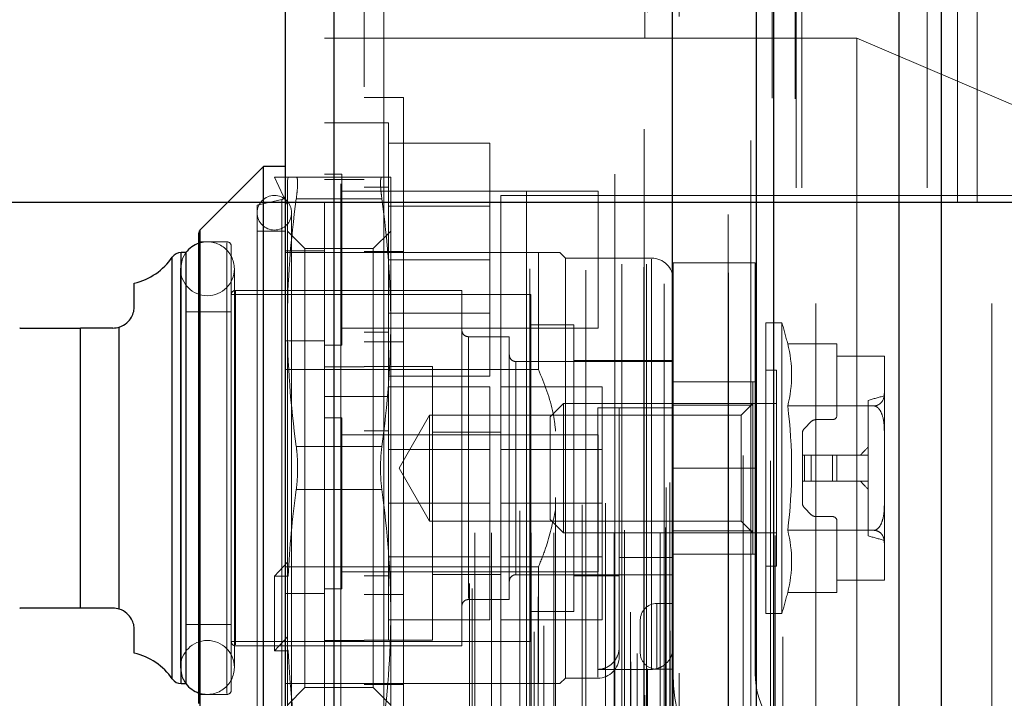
# Model space of a CAD drawing. Header units: inches. Extents: x 0.2 to 10.8, y 0.2 to 8.2.
# Tile 90 of 123: x 5.93 to 6.08, y 3.02 to 3.123. Entities that reach past the tile are written whole.
import ezdxf

# ---------------------------------------------------------------- set-up
doc = ezdxf.new("R2010")
doc.units = ezdxf.units.IN
doc.header["$MEASUREMENT"] = 0
doc.linetypes.add('HIDDEN', pattern=[0.07500000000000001, 0.05, -0.025])
doc.layers.add('DIMENSIONS', color=140, linetype='Continuous')
doc.styles.add('SLDTEXTSTYLE0', font='TXT', dxfattribs={"width": 0.7})
doc.dimstyles.new('SLDDIMSTYLE0', dxfattribs={"dimtxt": 0.0849609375, "dimasz": 0.13, "dimexe": 0, "dimexo": 0.0625, "dimgap": 0.021240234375, "dimtad": 0, "dimtih": 1, "dimtoh": 1, "dimlfac": 12, "dimrnd": 1e-09, "dimzin": 12, "dimdsep": 46, "dimtxsty": 'SLDTEXTSTYLE0', "dimsah": 1, "dimcen": 0.09, "dimadec": 0, "dimazin": 3, "dimtfac": 1, "dimtofl": 0, "dimtmove": 0, "dimatfit": 3, "dimfxl": 0, "dimfrac": 2, "dimtolj": 1, "dimtzin": 12, "dimarcsym": 0})
doc.dimstyles.new('SLDDIMSTYLE1', dxfattribs={"dimtxt": 0.0849609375, "dimasz": 0.13, "dimexe": 0, "dimexo": 0.0625, "dimgap": 0.021240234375, "dimtad": 0, "dimtih": 1, "dimtoh": 1, "dimlfac": 12, "dimrnd": 1e-09, "dimzin": 12, "dimdsep": 46, "dimtxsty": 'SLDTEXTSTYLE0', "dimsah": 1, "dimcen": 0.09, "dimadec": 0, "dimazin": 3, "dimtfac": 1, "dimtmove": 0, "dimatfit": 0, "dimfxl": 0, "dimfrac": 2, "dimtolj": 1, "dimtzin": 12, "dimarcsym": 0})

# ---------------------------------------------------------------- blocks, each defined once
blk = doc.blocks.new('_D_16')
at = {"layer": 'DIMENSIONS'}
for p, q in [((6.089792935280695, 5.135837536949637), (5.556361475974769, 5.135837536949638)), ((5.68136147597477, 5.135837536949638), (5.681361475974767, 4.289022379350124)), ((5.519787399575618, 4.134971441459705), (5.491257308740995, 4.134971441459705)), ((5.491257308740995, 4.134971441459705), (5.491257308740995, 3.999940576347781)), ((5.842935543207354, 4.134971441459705), (5.871465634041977, 4.134971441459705)), ((5.871465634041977, 4.134971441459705), (5.871465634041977, 3.999940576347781)), ((5.491257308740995, 3.999940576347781), (5.519787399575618, 3.999940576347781)), ((5.871465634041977, 3.999940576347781), (5.842935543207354, 3.999940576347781)), ((5.681361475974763, 3.095504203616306), (5.681361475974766, 3.980920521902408)), ((6.089792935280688, 3.095504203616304), (5.556361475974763, 3.095504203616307))]:
    blk.add_line(p, q, dxfattribs=at)
for points in [[(5.68136147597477, 5.135837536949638), (5.661361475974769, 5.005837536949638), (5.701361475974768, 5.005837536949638)], [(5.681361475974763, 3.095504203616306), (5.701361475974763, 3.225504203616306), (5.661361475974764, 3.225504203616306)]]:
    blk.add_solid(points, dxfattribs=at)
at = {"layer": 'DIMENSIONS', "char_height": 0.08333333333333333, "attachment_point": 1, "style": 'SLDTEXTSTYLE0'}
for s, insert in [('24.48', (5.519787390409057, 4.261413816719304)), ('621.9', (5.519787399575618, 4.107362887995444))]:
    blk.add_mtext(s, dxfattribs=dict(at, insert=insert))
blk = doc.blocks.new('_D_17')
at = {"layer": 'DIMENSIONS'}
for p, q in [((5.992584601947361, 5.251087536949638), (5.052772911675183, 5.251087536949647)), ((5.177772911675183, 5.251087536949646), (5.177772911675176, 4.344577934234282)), ((5.016198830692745, 4.214446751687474), (4.987668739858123, 4.214446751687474)), ((4.987668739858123, 4.214446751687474), (4.987668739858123, 4.079415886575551)), ((5.339346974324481, 4.214446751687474), (5.367877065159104, 4.214446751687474)), ((5.367877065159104, 4.214446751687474), (5.367877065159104, 4.079415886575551)), ((4.987668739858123, 4.079415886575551), (5.016198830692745, 4.079415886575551)), ((5.367877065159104, 4.079415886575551), (5.339346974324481, 4.079415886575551)), ((5.177772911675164, 2.980170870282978), (5.177772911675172, 3.92536496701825)), ((5.992584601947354, 2.980170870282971), (5.052772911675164, 2.980170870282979))]:
    blk.add_line(p, q, dxfattribs=at)
for points in [[(5.177772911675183, 5.251087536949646), (5.157772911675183, 5.121087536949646), (5.197772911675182, 5.121087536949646)], [(5.177772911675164, 2.980170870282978), (5.197772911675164, 3.110170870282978), (5.157772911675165, 3.110170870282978)]]:
    blk.add_solid(points, dxfattribs=at)
at = {"layer": 'DIMENSIONS', "char_height": 0.08333333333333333, "attachment_point": 1, "style": 'SLDTEXTSTYLE0'}
for s, insert in [('27.25', (5.016198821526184, 4.340889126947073)), ('692.2', (5.016198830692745, 4.186838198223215)), ('OPENING', (4.915735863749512, 4.032787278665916))]:
    blk.add_mtext(s, dxfattribs=dict(at, insert=insert))
blk = doc.blocks.new('_D_18')
at = {"layer": 'DIMENSIONS'}
for p, q in [((5.681373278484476, 3.095504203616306), (5.681373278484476, 3.345504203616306)), ((6.023167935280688, 3.095504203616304), (5.556373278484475, 3.095504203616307)), ((6.018538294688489, 2.891754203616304), (5.556373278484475, 2.891754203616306)), ((5.681373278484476, 2.675754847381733), (5.681373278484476, 2.891754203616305)), ((5.025711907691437, 2.675754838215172), (4.997181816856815, 2.675754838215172)), ((4.997181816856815, 2.675754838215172), (4.997181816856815, 2.540723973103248)), ((5.278181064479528, 2.675754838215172), (5.30671115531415, 2.675754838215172)), ((5.30671115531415, 2.675754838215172), (5.30671115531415, 2.540723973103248)), ((5.431373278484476, 2.675754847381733), (5.681373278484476, 2.675754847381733)), ((4.997181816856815, 2.540723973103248), (5.025711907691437, 2.540723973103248)), ((5.30671115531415, 2.540723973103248), (5.278181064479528, 2.540723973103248))]:
    blk.add_line(p, q, dxfattribs=at)
for points in [[(5.681373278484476, 3.095504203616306), (5.701373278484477, 3.225504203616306), (5.661373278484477, 3.225504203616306)], [(5.681373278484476, 2.891754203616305), (5.661373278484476, 2.761754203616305), (5.701373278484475, 2.761754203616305)]]:
    blk.add_solid(points, dxfattribs=at)
at = {"layer": 'DIMENSIONS', "char_height": 0.08333333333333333, "attachment_point": 1, "style": 'SLDTEXTSTYLE0'}
for s, insert in [('2.45', (5.025711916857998, 2.802197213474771)), ('62.1', (5.025711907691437, 2.648146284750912))]:
    blk.add_mtext(s, dxfattribs=dict(at, insert=insert))

msp = doc.modelspace()

# ---------------------------------------------------------------- linework, layer by layer
at = {"color": 7, "linetype": 'Continuous', "lineweight": 25}
for p, q in [((6.070660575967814, 5.343583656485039), (6.070660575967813, 2.897754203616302)), ((6.064296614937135, 2.897754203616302), (6.064296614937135, 5.342403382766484)), ((6.04258460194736, 2.897754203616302), (6.04258460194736, 5.333170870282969)), ((6.045220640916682, 2.897754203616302), (6.045220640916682, 5.333429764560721)), ((6.029781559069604, 2.923858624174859), (6.029781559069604, 5.307466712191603)), ((5.978260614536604, 2.93294315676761), (5.978260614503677, 5.298382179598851)), ((5.970823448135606, 5.295437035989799), (5.970823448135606, 2.935888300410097)), ((5.967542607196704, 3.101013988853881), (5.957892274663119, 3.091363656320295)), ((5.970823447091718, 3.101013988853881), (5.967542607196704, 3.101013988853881)), ((5.967542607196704, 3.009150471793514), (5.967542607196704, 3.101013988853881)), ((5.957700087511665, 3.019264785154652), (5.957700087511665, 3.090899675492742)), ((5.957892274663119, 3.018800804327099), (5.957892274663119, 3.091363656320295)), ((5.955702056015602, 3.087890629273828), (5.954991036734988, 3.087890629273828)), ((5.954991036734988, 3.022273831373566), (5.954991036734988, 3.087890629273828)), ((5.955731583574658, 3.022273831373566), (5.955731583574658, 3.087890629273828)), ((5.953644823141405, 3.022976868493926), (5.953644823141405, 3.087187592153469)), ((5.947857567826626, 3.079688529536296), (5.947857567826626, 3.083239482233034)), ((5.939655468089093, 3.033756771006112), (5.939655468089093, 3.076407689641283)), ((5.944576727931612, 3.076407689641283), (5.939655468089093, 3.076407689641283)), ((5.945567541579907, 3.033603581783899), (5.945567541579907, 3.076560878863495)), ((5.944576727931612, 3.033756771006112), (5.939655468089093, 3.033756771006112)), ((5.947857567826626, 3.02692497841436), (5.947857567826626, 3.030475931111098)), ((5.954991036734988, 3.022273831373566), (5.955702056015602, 3.022273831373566))]:
    msp.add_line(p, q, dxfattribs=at)
at = {"color": 7, "linetype": 'HIDDEN', "lineweight": 18}
for p, q in [((6.070660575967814, 5.34358365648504), (6.070660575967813, 2.897754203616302)), ((6.070660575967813, 2.897754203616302), (6.070660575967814, 5.34358365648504)), ((6.070660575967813, 2.897754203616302), (6.070660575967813, 5.34358365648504)), ((6.064296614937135, 2.897754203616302), (6.064296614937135, 5.342403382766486)), ((6.068539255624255, 2.897754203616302), (6.068539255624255, 5.342403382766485)), ((6.068539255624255, 2.897754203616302), (6.068539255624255, 5.342403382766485)), ((6.045220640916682, 2.897754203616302), (6.045220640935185, 5.333429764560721)), ((6.048584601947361, 2.897754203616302), (6.048584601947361, 5.333170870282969)), ((6.049463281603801, 2.897754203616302), (6.049463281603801, 5.333429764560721)), ((6.049463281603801, 2.897754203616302), (6.049463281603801, 5.333429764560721)), ((6.044966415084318, 2.911388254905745), (6.044966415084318, 5.319937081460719)), ((6.025556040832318, 2.920524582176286), (6.025556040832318, 5.310800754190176)), ((6.025556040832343, 2.920524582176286), (6.025556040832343, 5.310800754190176)), ((6.030823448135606, 2.923858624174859), (6.030823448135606, 5.307466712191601)), ((6.025471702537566, 5.306706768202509), (6.025471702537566, 2.92461856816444)), ((6.025981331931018, 2.924528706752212), (6.025981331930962, 5.306796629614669)), ((6.023418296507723, 2.925593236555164), (6.023418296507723, 5.305732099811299)), ((6.02441061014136, 2.92684811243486), (6.02441061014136, 5.304478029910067)), ((6.041711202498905, 5.304981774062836), (6.041711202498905, 2.926355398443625)), ((6.029857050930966, 2.929342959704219), (6.029857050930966, 5.301982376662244)), ((6.029883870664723, 2.929552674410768), (6.029883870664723, 5.301772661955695)), ((6.008743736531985, 2.930156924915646), (6.008743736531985, 5.301168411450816)), ((6.010175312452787, 2.931081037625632), (6.010175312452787, 5.300240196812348)), ((6.029405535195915, 2.930306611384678), (6.029405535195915, 5.301018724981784)), ((6.02940553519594, 2.930306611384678), (6.02940553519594, 5.301018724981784)), ((5.978260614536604, 5.298382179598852), (5.978260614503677, 2.932943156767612)), ((5.979302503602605, 2.93294315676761), (5.979302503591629, 5.298382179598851)), ((5.979302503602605, 5.298382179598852), (5.979302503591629, 2.932943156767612)), ((6.021020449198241, 5.299823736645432), (6.021020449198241, 2.931505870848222)), ((6.007563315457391, 5.297135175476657), (6.007563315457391, 2.934185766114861)), ((6.023387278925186, 2.93314036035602), (6.023387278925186, 5.298184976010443)), ((5.976823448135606, 5.29543703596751), (5.976823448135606, 2.935888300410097)), ((6.009328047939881, 2.935459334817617), (6.009328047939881, 5.295866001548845)), ((5.99931111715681, 2.936761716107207), (5.99931111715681, 5.294563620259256)), ((5.998878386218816, 2.937492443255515), (5.998878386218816, 5.293832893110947)), ((6.03827456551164, 5.29368109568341), (6.03827456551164, 2.937619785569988)), ((5.999711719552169, 2.94520967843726), (5.999711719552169, 5.286115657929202)), ((5.999711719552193, 2.94520967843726), (5.999711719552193, 5.286115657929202)), ((6.00224429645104, 2.94520967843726), (6.00224429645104, 5.286115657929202)), ((6.008067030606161, 5.28545156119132), (6.008067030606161, 2.945874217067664)), ((6.008279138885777, 2.945209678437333), (6.008279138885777, 5.286115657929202)), ((6.011724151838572, 2.94520967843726), (6.011724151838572, 5.286115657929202)), ((6.016596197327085, 5.28521434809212), (6.016596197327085, 2.946109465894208)), ((6.020894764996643, 2.94520967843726), (6.020894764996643, 5.286115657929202)), ((6.022067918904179, 5.286115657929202), (6.022067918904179, 2.94520967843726)), ((6.022067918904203, 2.94520967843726), (6.022067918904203, 5.286115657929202)), ((6.022484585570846, 2.945626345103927), (6.022484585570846, 5.285698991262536)), ((6.025401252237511, 5.285698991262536), (6.025401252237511, 2.945626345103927)), ((6.025817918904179, 2.94520967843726), (6.025817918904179, 5.286115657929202)), ((6.025817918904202, 5.286115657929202), (6.025817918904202, 2.94520967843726)), ((6.027891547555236, 2.94520967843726), (6.027891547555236, 5.286115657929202)), ((6.02789154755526, 2.94520967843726), (6.02789154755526, 5.286115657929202)), ((6.028734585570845, 2.946043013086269), (6.028734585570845, 5.285282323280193)), ((6.028734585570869, 2.946043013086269), (6.028734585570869, 5.285282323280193)), ((6.006552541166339, 2.948575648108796), (6.006552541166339, 5.282749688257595)), ((6.028490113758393, 5.283120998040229), (6.028490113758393, 2.948204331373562)), ((6.011992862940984, 2.950613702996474), (6.011992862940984, 5.280718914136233)), ((6.016048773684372, 2.949504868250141), (6.016048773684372, 5.281820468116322)), ((6.016048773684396, 2.949504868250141), (6.016048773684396, 5.281820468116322)), ((6.019603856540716, 2.949750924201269), (6.019603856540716, 5.281562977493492)), ((6.0288049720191, 2.952122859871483), (6.0288049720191, 5.27920247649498)), ((6.028804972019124, 2.952122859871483), (6.028804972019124, 5.27920247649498)), ((6.029352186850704, 2.952895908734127), (6.029352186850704, 5.278429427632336)), ((6.029352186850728, 2.952895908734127), (6.029352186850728, 5.278429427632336)), ((6.044677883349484, 2.956207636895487), (6.044677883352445, 5.275083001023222)), ((6.040544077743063, 2.956986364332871), (6.040544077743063, 5.274338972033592)), ((6.051584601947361, 2.980170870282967), (6.051584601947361, 5.251087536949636)), ((6.051584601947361, 2.980170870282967), (6.051584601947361, 5.251087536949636)), ((6.051584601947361, 2.980170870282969), (6.051584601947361, 5.251087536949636)), ((6.051584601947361, 2.980170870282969), (6.051584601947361, 5.251087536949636)), ((5.982823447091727, 5.213120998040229), (5.982823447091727, 3.018204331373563)), ((5.985823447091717, 3.018204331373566), (5.985823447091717, 5.213120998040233)), ((5.985823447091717, 3.018204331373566), (5.985823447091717, 5.213120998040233)), ((5.985823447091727, 5.213120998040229), (5.985823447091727, 3.018204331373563)), ((5.985823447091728, 5.213120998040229), (5.985823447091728, 3.018204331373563)), ((6.073167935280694, 3.095504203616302), (6.073167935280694, 3.647337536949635)), ((6.073167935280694, 3.095504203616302), (6.073167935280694, 3.647337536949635)), ((6.076167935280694, 3.095504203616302), (6.076167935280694, 3.647337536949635)), ((6.078417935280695, 2.980170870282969), (6.078417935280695, 3.297462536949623)), ((5.982823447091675, 3.120523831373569), (5.976823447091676, 3.120523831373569)), ((6.057823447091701, 3.12056549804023), (5.982823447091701, 3.12056549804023)), ((6.057823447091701, 3.12056549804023), (6.057823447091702, 3.049732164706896)), ((6.086990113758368, 3.108065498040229), (6.057823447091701, 3.12056549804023)), ((5.98882344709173, 3.111498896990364), (5.982823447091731, 3.111498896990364)), ((5.98882344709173, 3.111498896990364), (5.988823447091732, 2.998665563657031)), ((5.982823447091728, 3.107648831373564), (5.976823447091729, 3.107648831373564)), ((5.986573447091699, 3.107648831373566), (5.982823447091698, 3.107648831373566)), ((5.986573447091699, 3.065982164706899), (5.986573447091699, 3.107648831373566)), ((5.986573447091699, 3.104565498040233), (6.001990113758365, 3.104565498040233)), ((6.001990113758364, 3.086815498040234), (6.001990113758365, 3.104565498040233)), ((5.979427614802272, 3.099836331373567), (5.976823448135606, 3.099836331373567)), ((5.979427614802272, 3.0737946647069), (5.979427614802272, 3.099836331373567)), ((5.969183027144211, 3.099373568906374), (5.971151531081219, 3.095109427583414)), ((5.971281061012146, 3.099373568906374), (5.969183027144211, 3.099373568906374)), ((5.971281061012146, 3.099373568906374), (5.971151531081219, 3.098884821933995)), ((5.971151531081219, 3.077227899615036), (5.971151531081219, 3.098884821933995)), ((5.972509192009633, 3.099373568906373), (5.985541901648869, 3.099373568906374)), ((5.982823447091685, 3.099023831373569), (5.976823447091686, 3.099023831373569)), ((5.986899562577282, 3.077227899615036), (5.986899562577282, 3.099373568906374)), ((6.018490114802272, 3.0972321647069), (5.979427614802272, 3.0972321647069)), ((5.986573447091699, 3.0978571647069), (5.982823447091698, 3.0978571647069)), ((6.003656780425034, 3.096607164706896), (6.003656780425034, 3.002857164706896)), ((6.086990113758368, 3.096607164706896), (6.003656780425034, 3.096607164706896)), ((6.018490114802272, 3.076398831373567), (6.018490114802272, 3.0972321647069)), ((5.97031488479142, 3.095975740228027), (5.966558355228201, 3.095108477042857)), ((5.966558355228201, 3.015055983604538), (5.966558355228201, 3.095108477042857)), ((5.97031488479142, 3.095938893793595), (5.97031488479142, 3.0142255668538)), ((5.972509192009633, 3.09609272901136), (5.985541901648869, 3.096092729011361)), ((5.972509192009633, 3.096092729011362), (5.985541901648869, 3.096092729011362)), ((6.073167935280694, 3.095504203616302), (6.04858460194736, 3.095504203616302)), ((6.076167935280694, 3.095504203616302), (6.073167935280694, 3.095504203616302)), ((6.085167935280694, 3.095504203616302), (6.076167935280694, 3.095504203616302)), ((5.971807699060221, 3.016204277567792), (5.971807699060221, 3.093960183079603)), ((6.001990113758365, 3.094977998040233), (5.986573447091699, 3.094977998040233)), ((5.957892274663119, 3.091363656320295), (5.957892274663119, 3.055082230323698)), ((5.970823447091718, 3.091171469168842), (5.966558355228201, 3.091171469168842)), ((5.973815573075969, 3.088507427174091), (5.971151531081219, 3.091171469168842)), ((5.986899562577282, 3.091171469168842), (5.984235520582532, 3.088507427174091)), ((5.961965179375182, 3.089531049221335), (5.957700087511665, 3.089531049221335)), ((5.961965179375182, 3.089384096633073), (5.961965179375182, 3.020780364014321)), ((5.954991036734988, 3.087890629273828), (5.954991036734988, 3.055082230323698)), ((5.955731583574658, 3.087890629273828), (5.955702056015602, 3.087890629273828)), ((5.962621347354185, 3.021289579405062), (5.962621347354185, 3.088874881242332)), ((6.009373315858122, 3.087890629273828), (5.970823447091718, 3.087890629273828)), ((5.976823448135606, 3.088190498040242), (5.970823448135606, 3.088190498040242)), ((5.973815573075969, 3.038369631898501), (5.973815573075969, 3.088507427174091)), ((5.984235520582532, 3.088507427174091), (5.973815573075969, 3.088507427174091)), ((5.988823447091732, 3.088040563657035), (5.982823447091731, 3.088040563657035)), ((5.984235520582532, 3.038369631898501), (5.984235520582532, 3.088507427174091)), ((6.009373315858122, 3.070116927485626), (6.009373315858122, 3.087890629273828)), ((6.013474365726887, 3.087070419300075), (6.012654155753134, 3.087890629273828)), ((5.953644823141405, 3.087187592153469), (5.953644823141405, 3.055082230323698)), ((5.986573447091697, 3.086815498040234), (6.001990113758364, 3.086815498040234)), ((6.001990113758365, 3.069065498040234), (6.001990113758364, 3.086815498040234)), ((6.013474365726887, 3.023094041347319), (6.013474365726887, 3.087070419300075)), ((6.026597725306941, 3.087070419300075), (6.013474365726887, 3.087070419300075)), ((6.026597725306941, 3.024441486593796), (6.026597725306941, 3.086919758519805)), ((6.029878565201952, 3.055083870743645), (6.029878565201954, 3.086333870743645)), ((6.042378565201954, 3.086333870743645), (6.029878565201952, 3.086333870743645)), ((6.042378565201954, 3.055083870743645), (6.042378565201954, 3.086333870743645)), ((5.954881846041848, 3.085429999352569), (5.954881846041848, 3.024734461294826)), ((5.963083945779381, 3.024734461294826), (5.963083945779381, 3.085429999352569)), ((5.997726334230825, 3.082149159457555), (5.963277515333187, 3.082149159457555)), ((5.963277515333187, 3.082000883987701), (5.963277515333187, 3.028163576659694)), ((5.997726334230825, 3.028015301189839), (5.997726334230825, 3.082149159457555)), ((6.008225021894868, 3.081492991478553), (5.962621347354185, 3.081492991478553)), ((6.008225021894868, 3.028671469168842), (6.008225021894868, 3.081492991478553)), ((5.962621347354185, 3.078868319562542), (5.955731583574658, 3.078868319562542)), ((5.986573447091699, 3.078652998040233), (6.001990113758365, 3.078652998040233)), ((5.971151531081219, 3.03886351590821), (5.971151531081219, 3.077227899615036)), ((5.986899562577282, 3.032936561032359), (5.986899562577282, 3.077227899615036)), ((6.04398617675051, 3.032936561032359), (6.04398617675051, 3.077227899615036)), ((6.04642802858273, 3.077227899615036), (6.04398617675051, 3.077227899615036)), ((6.04642802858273, 3.032936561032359), (6.04642802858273, 3.077227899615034)), ((5.939655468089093, 3.076407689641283), (5.939655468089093, 3.033756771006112)), ((5.945567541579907, 3.076560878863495), (5.945567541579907, 3.033603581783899)), ((5.979427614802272, 3.076398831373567), (6.018490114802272, 3.076398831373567)), ((5.982823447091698, 3.075773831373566), (5.986573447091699, 3.075773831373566)), ((6.014786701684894, 3.076899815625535), (6.008225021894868, 3.076899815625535)), ((6.014786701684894, 3.03326464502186), (6.014786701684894, 3.076899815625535)), ((5.976823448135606, 3.074481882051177), (5.970823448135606, 3.074481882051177)), ((5.988823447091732, 3.074331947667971), (5.982823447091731, 3.074331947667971)), ((6.004944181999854, 3.075095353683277), (5.998710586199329, 3.075095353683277)), ((5.998710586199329, 3.074949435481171), (5.998710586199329, 3.035215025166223)), ((6.004944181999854, 3.035069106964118), (6.004944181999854, 3.075095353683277)), ((5.976823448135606, 3.0737946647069), (5.979427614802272, 3.0737946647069)), ((6.047317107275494, 3.074024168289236), (6.054812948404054, 3.074024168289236)), ((6.054812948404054, 3.072129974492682), (6.054812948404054, 3.074024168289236)), ((6.029878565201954, 3.071322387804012), (6.005928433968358, 3.071322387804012)), ((6.005928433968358, 3.071284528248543), (6.005928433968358, 3.038879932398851)), ((6.029878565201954, 3.071486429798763), (6.014786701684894, 3.071486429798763)), ((6.062029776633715, 3.072129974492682), (6.054812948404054, 3.072129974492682)), ((6.054812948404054, 3.063120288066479), (6.054812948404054, 3.072129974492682)), ((6.062030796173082, 3.072040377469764), (6.062030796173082, 3.07207108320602)), ((6.062030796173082, 3.066536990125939), (6.062030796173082, 3.072040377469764)), ((6.009373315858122, 3.070116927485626), (5.970823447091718, 3.070116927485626)), ((5.982823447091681, 3.07052383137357), (5.976823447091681, 3.07052383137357)), ((5.986573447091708, 3.07056549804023), (5.982823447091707, 3.07056549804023)), ((5.993240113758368, 3.07056549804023), (5.986573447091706, 3.07056549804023)), ((5.993240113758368, 3.028898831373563), (5.993240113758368, 3.07056549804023)), ((6.045626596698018, 3.070010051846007), (6.04398617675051, 3.070010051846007)), ((6.045626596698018, 3.040154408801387), (6.045626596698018, 3.070010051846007)), ((5.986573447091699, 3.069065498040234), (6.001990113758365, 3.069065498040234)), ((6.029878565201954, 3.068208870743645), (6.042378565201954, 3.068208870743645)), ((6.042017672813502, 3.06820558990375), (6.029878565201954, 3.06820558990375)), ((6.042017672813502, 3.064648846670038), (6.042017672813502, 3.06820558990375)), ((5.986573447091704, 3.067482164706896), (6.001990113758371, 3.067482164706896)), ((6.001990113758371, 3.049732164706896), (6.001990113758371, 3.067482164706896)), ((6.003656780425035, 3.067482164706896), (6.019073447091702, 3.067482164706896)), ((6.019073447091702, 3.049732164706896), (6.019073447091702, 3.067482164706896)), ((5.976823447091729, 3.065982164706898), (5.982823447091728, 3.065982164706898)), ((5.982823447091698, 3.065982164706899), (5.986573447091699, 3.065982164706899)), ((5.986573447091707, 3.049732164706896), (5.986573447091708, 3.065982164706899)), ((6.059570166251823, 3.044764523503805), (6.059570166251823, 3.06539993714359)), ((6.062030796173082, 3.060585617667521), (6.062030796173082, 3.066536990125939)), ((6.01319057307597, 3.064924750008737), (6.011177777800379, 3.062911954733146)), ((6.01319057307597, 3.045239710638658), (6.01319057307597, 3.064924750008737)), ((6.045626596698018, 3.064924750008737), (6.01319057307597, 3.064924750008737)), ((6.018395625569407, 3.064268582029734), (6.018395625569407, 3.023239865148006)), ((6.029878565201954, 3.064268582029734), (6.021676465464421, 3.064268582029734)), ((6.021676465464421, 3.064268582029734), (6.021676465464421, 3.041491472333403)), ((6.042017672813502, 3.064648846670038), (6.029878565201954, 3.064648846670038)), ((6.042017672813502, 3.064924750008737), (6.040241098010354, 3.063148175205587)), ((6.042017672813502, 3.045515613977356), (6.042017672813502, 3.064648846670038)), ((6.047317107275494, 3.064553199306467), (6.06045384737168, 3.064553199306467)), ((5.979427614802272, 3.062752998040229), (5.976823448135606, 3.062752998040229)), ((5.979427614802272, 3.049732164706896), (5.979427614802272, 3.062752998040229)), ((5.9928083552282, 3.063148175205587), (5.988151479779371, 3.055082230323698)), ((5.9928083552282, 3.047016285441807), (5.9928083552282, 3.063148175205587)), ((6.040241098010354, 3.063148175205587), (5.9928083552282, 3.063148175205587)), ((6.011177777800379, 3.047252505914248), (6.011177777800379, 3.062911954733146)), ((6.040241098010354, 3.055082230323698), (6.040241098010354, 3.063148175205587)), ((6.04985188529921, 3.061111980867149), (6.050915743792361, 3.062175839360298)), ((6.051611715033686, 3.062464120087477), (6.054156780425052, 3.062464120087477)), ((5.986573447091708, 3.060773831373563), (5.982823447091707, 3.060773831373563)), ((6.018490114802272, 3.060148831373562), (5.979427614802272, 3.060148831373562)), ((6.003656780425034, 3.060565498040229), (5.993240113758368, 3.060565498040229)), ((6.018490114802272, 3.049732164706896), (6.018490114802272, 3.060148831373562)), ((6.049563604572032, 3.057050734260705), (6.049563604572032, 3.060416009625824)), ((6.062030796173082, 3.049578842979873), (6.062030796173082, 3.060585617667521)), ((5.972509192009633, 3.05836307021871), (5.985541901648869, 3.05836307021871)), ((5.972509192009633, 3.05836307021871), (5.985541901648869, 3.05836307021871)), ((6.001990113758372, 3.057894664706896), (5.986573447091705, 3.057894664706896)), ((6.019073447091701, 3.057894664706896), (6.003656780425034, 3.057894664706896)), ((6.049563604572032, 3.057050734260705), (6.049563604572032, 3.053113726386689)), ((6.04985188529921, 3.057050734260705), (6.049563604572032, 3.057050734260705)), ((6.050915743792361, 3.057050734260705), (6.04985188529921, 3.057050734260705)), ((6.04985188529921, 3.057050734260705), (6.04985188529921, 3.053113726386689)), ((6.04985188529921, 3.057050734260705), (6.04985188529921, 3.053113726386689)), ((6.051611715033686, 3.057050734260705), (6.050915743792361, 3.057050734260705)), ((6.050915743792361, 3.057050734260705), (6.050915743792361, 3.053113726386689)), ((6.050915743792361, 3.057050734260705), (6.050915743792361, 3.053113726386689)), ((6.054156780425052, 3.057050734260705), (6.051611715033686, 3.057050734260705)), ((6.051611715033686, 3.057050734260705), (6.051611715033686, 3.053113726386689)), ((6.051611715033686, 3.057050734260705), (6.051611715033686, 3.053113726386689)), ((6.054156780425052, 3.057050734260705), (6.054156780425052, 3.053113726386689)), ((6.054812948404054, 3.057050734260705), (6.054156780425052, 3.057050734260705)), ((6.054156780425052, 3.057050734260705), (6.054156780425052, 3.053113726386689)), ((6.059570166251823, 3.057050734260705), (6.054812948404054, 3.057050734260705)), ((6.054812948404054, 3.057050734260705), (6.054812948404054, 3.053113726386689)), ((5.953644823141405, 3.055082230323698), (5.953644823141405, 3.022976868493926)), ((5.954991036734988, 3.055082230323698), (5.954991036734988, 3.022273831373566)), ((5.957892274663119, 3.055082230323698), (5.957892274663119, 3.018800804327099)), ((5.988151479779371, 3.055082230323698), (5.9928083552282, 3.047016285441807)), ((6.029878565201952, 3.055083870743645), (6.029878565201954, 3.023833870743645)), ((6.029878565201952, 3.055083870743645), (6.042378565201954, 3.055083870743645)), ((6.029878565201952, 3.055083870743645), (6.042378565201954, 3.055083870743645)), ((6.040241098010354, 3.047016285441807), (6.040241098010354, 3.055082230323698)), ((6.042378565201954, 3.023833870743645), (6.042378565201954, 3.055083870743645)), ((5.972509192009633, 3.051801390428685), (5.985541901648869, 3.051801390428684)), ((5.972509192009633, 3.051801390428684), (5.985541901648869, 3.051801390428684)), ((6.04985188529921, 3.053113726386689), (6.049563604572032, 3.053113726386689)), ((6.049563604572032, 3.049748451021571), (6.049563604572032, 3.053113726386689)), ((6.050915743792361, 3.053113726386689), (6.04985188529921, 3.053113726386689)), ((6.051611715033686, 3.053113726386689), (6.050915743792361, 3.053113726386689)), ((6.054156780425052, 3.053113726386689), (6.051611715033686, 3.053113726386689)), ((6.054812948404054, 3.053113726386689), (6.054156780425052, 3.053113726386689)), ((6.059570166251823, 3.053113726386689), (6.054812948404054, 3.053113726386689)), ((5.979427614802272, 3.036711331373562), (5.979427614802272, 3.049732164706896)), ((5.986573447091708, 3.028898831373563), (5.986573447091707, 3.049732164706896)), ((5.986573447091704, 3.049732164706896), (6.001990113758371, 3.049732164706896)), ((6.001990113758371, 3.031982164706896), (6.001990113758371, 3.049732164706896)), ((6.003656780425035, 3.049732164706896), (6.019073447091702, 3.049732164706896)), ((6.018490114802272, 3.039315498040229), (6.018490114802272, 3.049732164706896)), ((6.019073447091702, 3.031982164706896), (6.019073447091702, 3.049732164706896)), ((6.050915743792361, 3.047988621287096), (6.04985188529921, 3.049052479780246)), ((6.057823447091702, 3.049732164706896), (6.057823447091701, 2.978898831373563)), ((6.062030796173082, 3.043627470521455), (6.062030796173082, 3.049578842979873)), ((6.011177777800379, 3.047252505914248), (6.01319057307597, 3.045239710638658)), ((6.054156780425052, 3.047700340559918), (6.051611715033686, 3.047700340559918)), ((5.9928083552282, 3.047016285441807), (6.040241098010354, 3.047016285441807)), ((6.040241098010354, 3.047016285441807), (6.042017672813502, 3.045239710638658)), ((6.054812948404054, 3.038034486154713), (6.054812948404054, 3.047044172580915)), ((6.01319057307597, 3.045239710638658), (6.045626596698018, 3.045239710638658)), ((6.042017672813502, 3.045515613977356), (6.029878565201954, 3.045515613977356)), ((6.042017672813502, 3.041958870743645), (6.042017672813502, 3.045515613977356)), ((6.047317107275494, 3.045611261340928), (6.060453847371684, 3.045611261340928)), ((6.062030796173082, 3.038124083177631), (6.062030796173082, 3.043627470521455)), ((5.986573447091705, 3.041569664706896), (6.001990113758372, 3.041569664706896)), ((6.003656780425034, 3.041569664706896), (6.019073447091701, 3.041569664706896)), ((6.029878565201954, 3.041491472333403), (6.021676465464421, 3.041491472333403)), ((6.021676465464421, 3.027884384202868), (6.021676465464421, 3.041491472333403)), ((6.029878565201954, 3.041958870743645), (6.042378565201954, 3.041958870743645)), ((5.971151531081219, 3.0407512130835), (5.969183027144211, 3.038619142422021)), ((6.009373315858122, 3.040047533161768), (5.970823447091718, 3.040047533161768)), ((6.009373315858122, 3.022273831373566), (6.009373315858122, 3.040047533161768)), ((6.04398617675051, 3.040154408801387), (6.045626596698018, 3.040154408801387)), ((5.969183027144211, 3.027253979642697), (5.969183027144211, 3.038619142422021)), ((5.969183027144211, 3.038619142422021), (5.971281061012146, 3.038619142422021)), ((5.971281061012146, 3.038619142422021), (5.971151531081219, 3.03886351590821)), ((5.971151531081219, 3.03886351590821), (5.971151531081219, 3.029386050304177)), ((5.973815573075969, 3.021657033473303), (5.973815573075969, 3.038369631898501)), ((5.979427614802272, 3.039315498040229), (6.018490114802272, 3.039315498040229)), ((5.982823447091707, 3.038690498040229), (5.986573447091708, 3.038690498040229)), ((5.984235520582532, 3.021657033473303), (5.984235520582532, 3.038369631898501)), ((5.993240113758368, 3.038898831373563), (6.003656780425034, 3.038898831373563)), ((6.005928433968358, 3.038842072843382), (6.029878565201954, 3.038842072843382)), ((6.014786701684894, 3.038678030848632), (6.021676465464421, 3.038678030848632)), ((5.976823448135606, 3.036711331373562), (5.979427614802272, 3.036711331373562)), ((6.054812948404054, 3.038034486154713), (6.062029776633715, 3.038034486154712)), ((6.054812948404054, 3.036140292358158), (6.054812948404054, 3.038034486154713)), ((6.062030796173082, 3.038093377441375), (6.062030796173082, 3.038124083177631)), ((5.976823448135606, 3.035982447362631), (5.970823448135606, 3.035982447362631)), ((5.988823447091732, 3.035832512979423), (5.982823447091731, 3.035832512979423)), ((6.047317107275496, 3.036140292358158), (6.054812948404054, 3.036140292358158)), ((5.998710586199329, 3.035069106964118), (6.004944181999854, 3.035069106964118)), ((6.027378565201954, 3.034458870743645), (6.027378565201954, 3.024458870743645)), ((6.027378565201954, 3.034458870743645), (6.029878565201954, 3.034458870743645)), ((6.027378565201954, 3.024458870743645), (6.027378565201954, 3.034458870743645)), ((5.986899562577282, 3.01079089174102), (5.986899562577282, 3.032936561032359)), ((6.008225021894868, 3.03326464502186), (6.014786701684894, 3.03326464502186)), ((6.04398617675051, 3.032936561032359), (6.04642802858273, 3.032936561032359)), ((5.955731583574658, 3.031296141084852), (5.962621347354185, 3.031296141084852)), ((5.986573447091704, 3.031982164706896), (6.001990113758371, 3.031982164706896)), ((6.003656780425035, 3.031982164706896), (6.019073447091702, 3.031982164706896)), ((6.024878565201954, 3.031958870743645), (6.024878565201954, 3.026958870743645)), ((5.971151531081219, 3.029386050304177), (5.969183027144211, 3.027253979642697)), ((5.971151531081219, 3.027498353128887), (5.971151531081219, 3.029386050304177)), ((5.962621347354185, 3.028671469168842), (6.008225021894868, 3.028671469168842)), ((5.963277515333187, 3.028015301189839), (5.997726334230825, 3.028015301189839)), ((5.976823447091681, 3.028857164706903), (5.982823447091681, 3.028857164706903)), ((5.982823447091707, 3.028898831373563), (5.986573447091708, 3.028898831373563)), ((5.986573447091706, 3.028898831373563), (5.993240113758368, 3.028898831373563)), ((6.021676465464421, 3.026374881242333), (6.021676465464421, 3.027884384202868)), ((5.969183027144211, 3.027253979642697), (5.971281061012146, 3.027253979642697)), ((5.971281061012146, 3.027253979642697), (5.971151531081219, 3.027498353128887)), ((5.971151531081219, 3.01079089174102), (5.971151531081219, 3.027498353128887)), ((6.026597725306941, 3.024441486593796), (6.018395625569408, 3.024441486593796)), ((6.027378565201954, 3.024458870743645), (6.029878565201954, 3.024458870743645)), ((5.955702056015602, 3.022273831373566), (5.955731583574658, 3.022273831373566)), ((5.976823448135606, 3.022273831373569), (5.970823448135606, 3.022273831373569)), ((5.971151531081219, 3.018992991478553), (5.973815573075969, 3.021657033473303)), ((5.973815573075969, 3.021657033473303), (5.984235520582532, 3.021657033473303)), ((6.009373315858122, 3.022273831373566), (5.976823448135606, 3.022273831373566)), ((5.988823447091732, 3.022123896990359), (5.982823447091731, 3.022123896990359)), ((5.984235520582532, 3.021657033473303), (5.986899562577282, 3.018992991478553)), ((6.012654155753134, 3.022273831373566), (6.013474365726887, 3.023094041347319)), ((6.013474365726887, 3.023094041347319), (6.018395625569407, 3.023094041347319)), ((5.957700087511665, 3.020633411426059), (5.961965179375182, 3.020633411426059))]:
    msp.add_line(p, q, dxfattribs=at)
at = {"color": 7, "linetype": 'HIDDEN', "lineweight": 18, "flags": 128}
for points in [[(6.04847363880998, 2.911327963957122), (6.048474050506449, 4.106132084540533), (6.048473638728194, 5.319993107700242)], [(6.046573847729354, 2.929385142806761), (6.046573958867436, 4.066941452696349), (6.046573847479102, 5.301928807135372)], [(6.045402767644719, 2.94484573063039), (6.045403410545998, 4.066933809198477), (6.04540276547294, 5.286497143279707)], [(6.045402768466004, 2.94482892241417), (6.045403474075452, 4.140684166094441), (6.045402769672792, 5.286495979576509)], [(6.038286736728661, 5.28479426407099), (6.038286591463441, 4.125190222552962), (6.038286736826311, 2.946532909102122)], [(5.955702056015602, 3.087890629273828), (5.955194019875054, 3.086999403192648), (5.954881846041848, 3.085429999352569)], [(5.954881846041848, 3.024734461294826), (5.955194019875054, 3.023165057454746), (5.955702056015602, 3.022273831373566)]]:
    msp.add_lwpolyline(points, dxfattribs=at)
at = {"color": 7, "linetype": 'HIDDEN', "lineweight": 18}
for centre, radius, start, end in [((5.970167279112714, 3.096615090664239), 0.0006561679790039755, 283.0000000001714, 359.999999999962), ((5.969183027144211, 3.093960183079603), 0.00262467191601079, 0, 180), ((5.969183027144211, 3.093960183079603), 0.00262467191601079, 180, 0), ((5.958982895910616, 3.085429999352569), 0.004101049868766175, 0, 108.2280527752), ((5.961965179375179, 3.088874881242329), 0.0006561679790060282, 2.714412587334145e-10, 89.99999999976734), ((6.026597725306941, 3.083789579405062), 0.003280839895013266, 0, 90), ((5.958982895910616, 3.085429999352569), 0.004101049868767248, 180, 0), ((5.963277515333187, 3.081492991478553), 0.0006561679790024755, 90, 180), ((5.972844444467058, 3.055082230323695), 0.07684383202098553, 14.27044514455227, 16.74966025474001), ((5.998710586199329, 3.076079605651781), 0.0009842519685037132, 179.9999999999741, 270.0000000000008), ((6.028886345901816, 3.069288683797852), 0.01902939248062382, 345.5904657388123, 14.40953426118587), ((6.005928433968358, 3.072306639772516), 0.0009842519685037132, 179.9999999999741, 270.0000000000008), ((6.058155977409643, 3.072041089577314), 0.003874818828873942, 359.9894702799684, 1.314429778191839), ((6.060329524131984, 3.072071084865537), 0.001701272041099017, 359.999944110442, 1.983692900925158), ((6.058155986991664, 3.07204108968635), 0.003874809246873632, 359.9894686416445, 1.314431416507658), ((6.534258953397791, 1.368880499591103), 1.761677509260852, 105.5486178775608, 105.6317027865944), ((5.972844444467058, 3.055082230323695), 0.0750724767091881, 352.7523851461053, 7.247614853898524), ((6.051611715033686, 3.061479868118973), 0.0009842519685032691, 90, 135.0000000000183), ((6.054156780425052, 3.06312028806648), 0.0006561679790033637, 270.0000000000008, 359.9999999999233), ((6.050547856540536, 3.060416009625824), 0.000984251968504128, 135.0000000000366, 180), ((6.050547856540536, 3.049748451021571), 0.000984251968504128, 180, 224.9999999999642), ((6.051611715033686, 3.048684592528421), 0.0009842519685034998, 225.0000000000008, 270.0000000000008), ((6.054156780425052, 3.047044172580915), 0.0006561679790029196, 0, 90), ((6.028886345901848, 3.04087577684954), 0.01902939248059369, 345.5904657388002, 14.40953426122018), ((6.534259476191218, 4.741285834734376), 1.761679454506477, 254.3682972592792, 254.4513820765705), ((6.005928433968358, 3.037857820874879), 0.0009842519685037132, 90, 180.0000000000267), ((6.058155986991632, 3.038123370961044), 0.003874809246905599, 358.685568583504, 0.01053135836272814), ((6.058155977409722, 3.03812337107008), 0.003874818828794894, 358.6855702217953, 0.01052972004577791), ((6.060329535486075, 3.038093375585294), 0.001701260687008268, 358.0163004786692, 6.25098859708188e-05), ((5.972844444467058, 3.055082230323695), 0.07684383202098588, 343.2503397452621, 345.7295548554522), ((5.998710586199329, 3.034084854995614), 0.0009842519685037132, 90, 180.0000000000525), ((6.027378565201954, 3.031958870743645), 0.002500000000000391, 90, 180), ((5.958982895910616, 3.024734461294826), 0.004101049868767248, 0, 180), ((5.963277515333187, 3.028671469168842), 0.0006561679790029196, 180, 270.0000000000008), ((6.018395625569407, 3.026374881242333), 0.003280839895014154, 270.0000000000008, 0), ((6.027378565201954, 3.026958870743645), 0.002500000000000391, 180, 270.0000000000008), ((5.958982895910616, 3.024734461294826), 0.004101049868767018, 251.7719472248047, 0), ((6.054878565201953, 3.023833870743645), 0.02500000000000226, 180, 247.980618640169), ((6.054878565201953, 3.023833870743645), 0.01249999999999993, 180, 247.980618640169), ((5.961965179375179, 3.021289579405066), 0.0006561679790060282, 270.0000000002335, 359.9999999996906)]:
    msp.add_arc(centre, radius, start, end, dxfattribs=at)
at = {"color": 7, "linetype": 'Continuous', "lineweight": 25}
for centre, radius, start, end in [((5.958356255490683, 3.090899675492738), 0.0006561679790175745, 135.0000000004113, 179.9999999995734), ((5.958982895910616, 3.085429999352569), 0.004101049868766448, 108.2280527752, 143.1301023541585), ((5.954991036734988, 3.086250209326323), 0.001640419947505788, 90, 145.1500954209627), ((5.945567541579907, 3.092811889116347), 0.009842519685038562, 283.4541205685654, 325.1500954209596), ((5.945567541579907, 3.017352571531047), 0.009842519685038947, 34.84990457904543, 76.54587943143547), ((5.954991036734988, 3.023914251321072), 0.001640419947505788, 214.8499045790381, 270.0000000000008), ((5.958982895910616, 3.024734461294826), 0.004101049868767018, 216.8698976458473, 251.7719472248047)]:
    msp.add_arc(centre, radius, start, end, dxfattribs=at)
at = {"color": 7, "linetype": 'HIDDEN', "lineweight": 18}
for points in [[(5.971281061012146, 3.099373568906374), (5.971480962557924, 3.099373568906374), (5.971910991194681, 3.099373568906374), (5.972509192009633, 3.099373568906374)], [(5.985541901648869, 3.099373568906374), (5.986397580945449, 3.099373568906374), (5.986899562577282, 3.099373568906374), (5.986899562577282, 3.099373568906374)], [(5.972509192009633, 3.09609272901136), (5.971653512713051, 3.089826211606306), (5.971151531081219, 3.083540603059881), (5.971151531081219, 3.077227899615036)], [(5.986899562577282, 3.077227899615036), (5.986899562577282, 3.083540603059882), (5.986397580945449, 3.089826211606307), (5.985541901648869, 3.096092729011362)], [(5.971151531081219, 3.077227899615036), (5.971151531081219, 3.070915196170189), (5.971653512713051, 3.064629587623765), (5.972509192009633, 3.05836307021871)], [(5.985541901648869, 3.05836307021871), (5.986397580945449, 3.064629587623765), (5.986899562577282, 3.070915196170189), (5.986899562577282, 3.077227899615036)], [(6.059570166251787, 3.058278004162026), (6.059155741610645, 3.057893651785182), (6.05875746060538, 3.05749397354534), (6.058405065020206, 3.057050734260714)], [(5.971281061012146, 3.038619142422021), (5.971480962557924, 3.043027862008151), (5.971910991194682, 3.047420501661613), (5.972509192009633, 3.051801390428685)], [(5.986899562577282, 3.032936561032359), (5.986899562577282, 3.039249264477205), (5.986397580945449, 3.045534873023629), (5.985541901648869, 3.051801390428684)], [(6.058405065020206, 3.05311372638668), (6.05875746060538, 3.052670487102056), (6.059155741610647, 3.052270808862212), (6.059570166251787, 3.051886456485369)], [(5.985541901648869, 3.014071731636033), (5.986397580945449, 3.020338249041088), (5.986899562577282, 3.026623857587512), (5.986899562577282, 3.032936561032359)], [(5.972509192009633, 3.014071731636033), (5.971910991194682, 3.018452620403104), (5.971480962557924, 3.022845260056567), (5.971281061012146, 3.027253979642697)]]:
    msp.add_open_spline(points, degree=3, dxfattribs=at)
for points, knots in [([(5.972509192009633, 3.099373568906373), (5.972577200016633, 3.099373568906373), (5.972628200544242, 3.099299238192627), (5.972697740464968, 3.099003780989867), (5.972715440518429, 3.09878120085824), (5.972715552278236, 3.09821049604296), (5.972697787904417, 3.097854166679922), (5.972628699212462, 3.09704725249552), (5.972577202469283, 3.096590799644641), (5.972509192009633, 3.096092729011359)], [0, 0, 0, 0, 0.25, 0.25, 0.5, 0.5, 0.75, 0.75, 1, 1, 1, 1]), ([(5.985541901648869, 3.09609272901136), (5.985473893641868, 3.096590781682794), (5.985422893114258, 3.097042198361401), (5.985353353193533, 3.097852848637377), (5.985335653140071, 3.098207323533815), (5.985335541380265, 3.098778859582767), (5.985353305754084, 3.099002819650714), (5.985422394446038, 3.099297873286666), (5.985473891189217, 3.099373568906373), (5.985541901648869, 3.099373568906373)], [0, 0, 0, 0, 0.2500000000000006, 0.2500000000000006, 0.5000000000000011, 0.5000000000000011, 0.7500000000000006, 0.7500000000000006, 1, 1, 1, 1]), ([(6.009373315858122, 3.087890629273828), (6.010176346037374, 3.087890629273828), (6.011806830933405, 3.087890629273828), (6.012809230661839, 3.087890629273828), (6.012590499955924, 3.087890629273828), (6.012561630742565, 3.087890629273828)], [0, 0, 0, 0, 0.4572276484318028, 0.928362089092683, 1, 1, 1, 1]), ([(6.009373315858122, 3.070116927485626), (6.01027002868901, 3.067918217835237), (6.011510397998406, 3.064876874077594), (6.011888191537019, 3.061632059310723), (6.01199286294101, 3.060733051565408)], [0, 0, 0, 0, 0.7229401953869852, 1, 1, 1, 1]), ([(6.06045384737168, 3.064553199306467), (6.060647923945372, 3.06456071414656), (6.060827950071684, 3.064603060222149), (6.06113012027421, 3.064721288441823), (6.061254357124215, 3.06479617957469), (6.061566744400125, 3.06503720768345), (6.061698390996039, 3.065218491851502), (6.061985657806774, 3.06577341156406), (6.062030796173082, 3.066155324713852), (6.062030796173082, 3.066536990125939)], [0, 0, 0, 0, 0.1250000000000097, 0.1250000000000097, 0.2500000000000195, 0.2500000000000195, 0.500000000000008, 0.500000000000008, 1, 1, 1, 1]), ([(6.021676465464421, 3.064268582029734), (6.021676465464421, 3.064268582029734), (6.021596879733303, 3.064268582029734), (6.021280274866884, 3.064268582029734), (6.021046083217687, 3.064268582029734), (6.02014670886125, 3.064268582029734), (6.01928511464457, 3.064268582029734), (6.018395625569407, 3.064268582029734)], [0, 0, 0, 0, 0.2500000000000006, 0.2500000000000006, 0.5000000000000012, 0.5000000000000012, 1, 1, 1, 1]), ([(6.062030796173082, 3.060585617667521), (6.062030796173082, 3.061349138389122), (6.061985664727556, 3.062113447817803), (6.061697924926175, 3.063224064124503), (6.061564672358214, 3.063588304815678), (6.061255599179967, 3.064065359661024), (6.061130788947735, 3.064216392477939), (6.060828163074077, 3.064453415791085), (6.06064812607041, 3.064538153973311), (6.06045384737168, 3.064553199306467)], [0, 0, 0, 0, 0.4999999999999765, 0.4999999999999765, 0.7500000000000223, 0.7500000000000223, 0.8750000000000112, 0.8750000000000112, 1, 1, 1, 1]), ([(5.972509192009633, 3.05836307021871), (5.972577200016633, 3.057865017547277), (5.972628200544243, 3.057339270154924), (5.972697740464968, 3.056233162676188), (5.97271544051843, 3.055656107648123), (5.972715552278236, 3.054513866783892), (5.972697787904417, 3.053933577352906), (5.972628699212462, 3.052831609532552), (5.972577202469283, 3.052299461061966), (5.972509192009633, 3.051801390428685)], [0, 0, 0, 0, 0.25, 0.25, 0.5, 0.5, 0.75, 0.75, 1, 1, 1, 1]), ([(5.985541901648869, 3.051801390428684), (5.985473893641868, 3.052299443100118), (5.985422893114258, 3.052825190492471), (5.985353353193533, 3.053931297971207), (5.985335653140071, 3.054508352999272), (5.985335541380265, 3.055650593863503), (5.985353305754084, 3.056230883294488), (5.985422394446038, 3.057332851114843), (5.985473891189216, 3.057864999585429), (5.985541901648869, 3.05836307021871)], [0, 0, 0, 0, 0.25, 0.25, 0.5, 0.5, 0.75, 0.75, 1, 1, 1, 1]), ([(6.01199286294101, 3.048793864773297), (6.011555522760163, 3.046805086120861), (6.01089915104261, 3.043820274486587), (6.009755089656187, 3.040991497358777), (6.009373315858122, 3.040047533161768)], [0, 0, 0, 0, 0.6662995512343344, 1, 1, 1, 1]), ([(6.060453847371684, 3.045611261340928), (6.060647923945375, 3.045626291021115), (6.060827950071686, 3.045710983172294), (6.06113012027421, 3.045947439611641), (6.061254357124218, 3.046097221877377), (6.061566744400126, 3.046579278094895), (6.061698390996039, 3.046941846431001), (6.061985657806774, 3.048051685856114), (6.062030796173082, 3.048815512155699), (6.062030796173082, 3.049578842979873)], [0, 0, 0, 0, 0.1250000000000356, 0.1250000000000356, 0.2500000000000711, 0.2500000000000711, 0.5000000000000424, 0.5000000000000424, 1, 1, 1, 1]), ([(6.062030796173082, 3.043627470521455), (6.062030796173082, 3.044009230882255), (6.061985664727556, 3.044391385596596), (6.061697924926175, 3.044946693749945), (6.061564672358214, 3.045128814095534), (6.06125559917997, 3.045367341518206), (6.061130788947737, 3.045442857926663), (6.060828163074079, 3.045561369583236), (6.060648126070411, 3.045603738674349), (6.060453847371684, 3.045611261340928)], [0, 0, 0, 0, 0.4999999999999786, 0.4999999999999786, 0.7500000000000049, 0.7500000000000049, 0.8750000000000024, 0.8750000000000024, 1, 1, 1, 1]), ([(6.018395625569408, 3.024441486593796), (6.018839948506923, 3.024441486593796), (6.019276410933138, 3.024535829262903), (6.020080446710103, 3.024892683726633), (6.020445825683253, 3.025156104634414), (6.021043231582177, 3.025797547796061), (6.021280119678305, 3.026180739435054), (6.021594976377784, 3.026999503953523), (6.021676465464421, 3.027440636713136), (6.021676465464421, 3.027884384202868)], [0, 0, 0, 0, 0.25, 0.25, 0.5, 0.5, 0.75, 0.75, 1, 1, 1, 1]), ([(6.026597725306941, 3.024441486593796), (6.027042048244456, 3.024441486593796), (6.027478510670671, 3.024535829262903), (6.028282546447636, 3.024892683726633), (6.028647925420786, 3.025156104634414), (6.02924533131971, 3.025797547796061), (6.029482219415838, 3.026180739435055), (6.029797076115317, 3.026999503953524), (6.029878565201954, 3.027440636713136), (6.029878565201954, 3.027884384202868)], [0, 0, 0, 0, 0.25, 0.25, 0.5, 0.5, 0.75, 0.75, 1, 1, 1, 1]), ([(6.009373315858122, 3.022273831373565), (6.010176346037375, 3.022273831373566), (6.011806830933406, 3.022273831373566), (6.012809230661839, 3.022273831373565), (6.012590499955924, 3.022273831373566), (6.012561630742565, 3.022273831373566)], [0, 0, 0, 0, 0.4572276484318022, 0.9283620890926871, 1, 1, 1, 1])]:
    msp.add_open_spline(points, degree=3, knots=knots, dxfattribs=at)
at = {"color": 7, "linetype": 'Continuous', "lineweight": 25}
for points, knots in [([(5.945567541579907, 3.076560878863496), (5.946017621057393, 3.076703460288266), (5.946402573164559, 3.07693234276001), (5.947021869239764, 3.077463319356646), (5.947254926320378, 3.077763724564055), (5.947590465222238, 3.078348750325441), (5.947698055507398, 3.078639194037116), (5.947831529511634, 3.079188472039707), (5.947857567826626, 3.079446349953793), (5.947857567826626, 3.079688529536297)], [0, 0, 0, 0, 0.25, 0.25, 0.5, 0.5, 0.75, 0.75, 1, 1, 1, 1]), ([(5.930469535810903, 3.076407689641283), (5.930451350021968, 3.076407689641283), (5.930407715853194, 3.076407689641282), (5.930980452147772, 3.076407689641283), (5.932297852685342, 3.076407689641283), (5.934463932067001, 3.076407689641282), (5.936897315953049, 3.076407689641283), (5.938796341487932, 3.076407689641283), (5.939655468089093, 3.076407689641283)], [0, 0, 0, 0, 0.1596258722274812, 0.3829991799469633, 0.6077260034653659, 0.7457164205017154, 0.8849611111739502, 1, 1, 1, 1]), ([(5.939655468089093, 3.033756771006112), (5.938856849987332, 3.033756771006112), (5.937262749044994, 3.033756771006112), (5.934958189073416, 3.033756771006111), (5.932700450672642, 3.033756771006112), (5.931005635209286, 3.033756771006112), (5.930383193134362, 3.033756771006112), (5.930448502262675, 3.033756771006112), (5.930469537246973, 3.033756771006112)], [0, 0, 0, 0, 0.1069754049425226, 0.2135308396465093, 0.3566164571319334, 0.5735303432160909, 0.862641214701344, 1, 1, 1, 1]), ([(5.947857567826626, 3.030475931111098), (5.947857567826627, 3.030717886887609), (5.947831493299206, 3.030974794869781), (5.947699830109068, 3.031519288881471), (5.947592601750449, 3.031811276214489), (5.947256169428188, 3.032399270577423), (5.947023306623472, 3.032699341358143), (5.94640638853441, 3.033229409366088), (5.946017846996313, 3.033460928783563), (5.945567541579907, 3.033603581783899)], [0, 0, 0, 0, 0.25, 0.25, 0.5, 0.5, 0.75, 0.75, 1, 1, 1, 1])]:
    msp.add_open_spline(points, degree=3, knots=knots, dxfattribs=at)
for points in [[(5.944576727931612, 3.076407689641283), (5.944922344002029, 3.076407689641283), (5.945258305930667, 3.076462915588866), (5.945567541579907, 3.076560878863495)], [(5.945567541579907, 3.033603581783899), (5.945258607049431, 3.033701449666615), (5.944922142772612, 3.033756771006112), (5.944576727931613, 3.033756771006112)]]:
    msp.add_open_spline(points, degree=3, dxfattribs=at)

# ---------------------------------------------------------------- dimensions: what is measured, and where the dimension line sits
at = {"layer": 'DIMENSIONS'}
dim = msp.add_linear_dim(base=(5.177772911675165, 2.980170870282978), p1=(6.042584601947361, 5.251087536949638), p2=(6.042584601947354, 2.98017087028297), angle=90.0000000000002, text='<>\\POPENING', dimstyle='SLDDIMSTYLE0', dxfattribs=at)
dim.commit()
dim.dimension.update_dxf_attribs({"geometry": '_D_17', "text_midpoint": (5.177772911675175, 4.134971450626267), "dimtype": 160})
for base, p1, p2, dimstyle, picture, middle in [((5.681361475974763, 3.095504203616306), (6.139792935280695, 5.135837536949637), (6.139792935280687, 3.095504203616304), 'SLDDIMSTYLE0', '_D_16', (5.681361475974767, 4.134971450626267)), ((5.681373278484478, 2.891754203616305), (6.073167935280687, 3.095504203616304), (6.068538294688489, 2.891754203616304), 'SLDDIMSTYLE1', '_D_18', (5.681373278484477, 2.675754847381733))]:
    dim = msp.add_linear_dim(base=base, p1=p1, p2=p2, angle=90.0000000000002, dimstyle=dimstyle, dxfattribs=at)
    dim.commit()
    dim.dimension.update_dxf_attribs({"geometry": picture, "text_midpoint": middle, "dimtype": 160})

doc.saveas('drawing.dxf')
